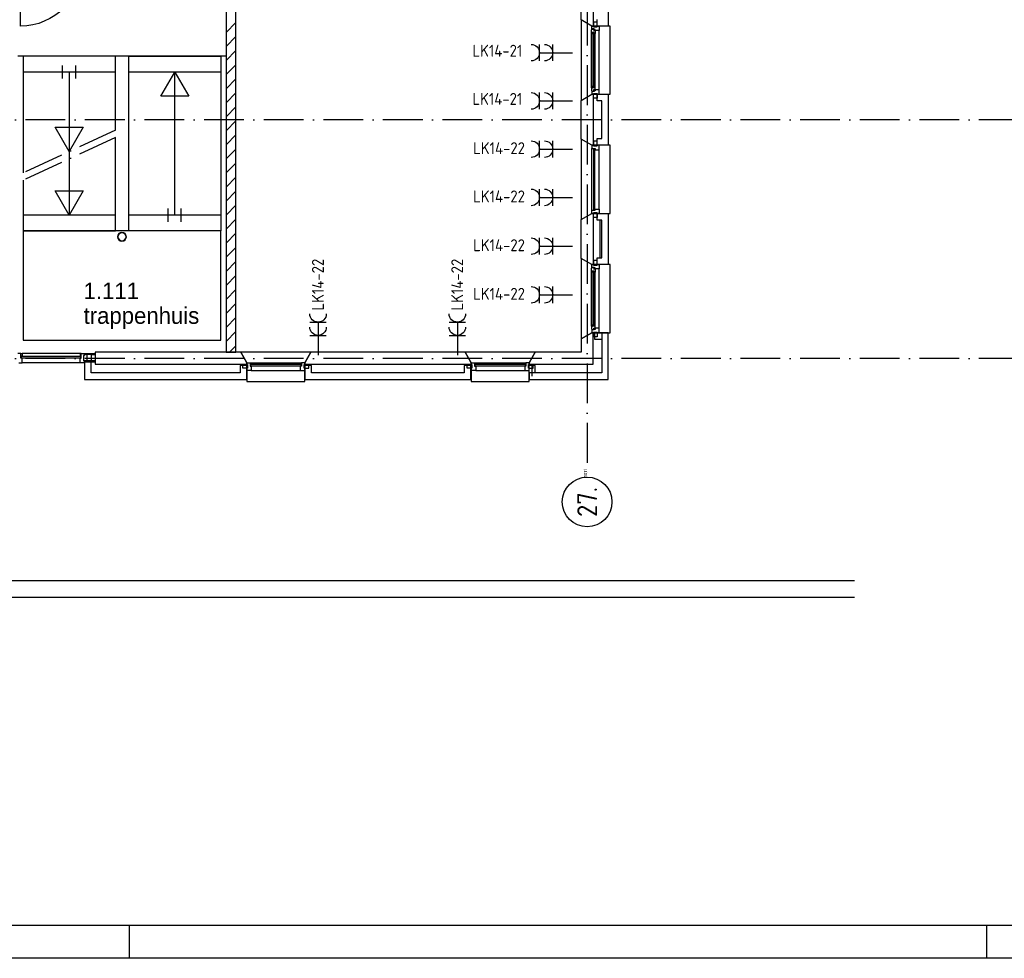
# Model space of a CAD drawing. Header units: millimetres. Extents: x -6587 to 112885, y 244 to 84344.
# Tile 3 of 50: x 25205 to 40075, y 244 to 14416. Entities that reach past the tile are written whole.
import ezdxf
from ezdxf.enums import TextEntityAlignment as Align

# ---------------------------------------------------------------- set-up
doc = ezdxf.new("R2010")
doc.units = ezdxf.units.MM
doc.header["$LTSCALE"] = 100
doc.linetypes.add('DASHDOT', pattern=[9, 6, -1.5, 0, -1.5])
doc.layers.get('0').update_dxf_attribs({"linetype": 'CONTINUOUS'})
for name, color, linetype in [('AL$1----_ALGEMEEN', 7, 'CONTINUOUS'), ('AL$2----_RENVOOI', 7, 'CONTINUOUS'), ('AL$7----_STRAMIEN', 1, 'DASHDOT'), ('AL21----_BUITENWAND', 4, 'CONTINUOUS'), ('AL21K---_ISOLATIE', 1, 'CONTINUOUS'), ('AL24----_TRAPPEN', 7, 'CONTINUOUS'), ('AL28----_KONSTRUKTIE', 3, 'CONTINUOUS'), ('AL31----_BUITENKOZ', 7, 'CONTINUOUS'), ('ALN-----_BLOCKNAAM', 2, 'CONTINUOUS'), ('ALXA3---_VOLZWART', 14, 'CONTINUOUS'), ('ALXAB---_PREFABBETON', 1, 'CONTINUOUS'), ('ALXOU---_GLAS', 7, 'CONTINUOUS'), ('BOUW', 8, 'CONTINUOUS'), ('EB62203-_ATTRIB', 2, 'CONTINUOUS'), ('EL62203-_KRACHT-WCD230', 3, 'CONTINUOUS'), ('LIJN025', 10, 'CONTINUOUS'), ('LIJN050', 90, 'CONTINUOUS'), ('TEKST25', 10, 'CONTINUOUS'), ('TEKST35', 50, 'CONTINUOUS'), ('TEKST50', 3, 'CONTINUOUS')]:
    doc.layers.add(name, color=color, linetype=linetype)
doc.styles.add('1_8', font='iso', dxfattribs={"width": 0.7, "height": 1.8})
doc.styles.add('BURO-025', font='BUROFONT.shx', dxfattribs={"height": 250})
doc.styles.add('ISO', font='ISO.SHX')
doc.styles.add('NORATT', font='isocp.shx')
doc.styles.add('ROMAND', font='romand')
doc.styles.get("Standard").update_dxf_attribs({"font": 'iso.shx'})

# ---------------------------------------------------------------- blocks, each defined once
blk = doc.blocks.new('A0-G')
at = {"layer": 'LIJN025'}
for p, q in [((334.5, 0), (334.5, 5)), ((464, 0), (464, 5))]:
    blk.add_line(p, q, dxfattribs=at)
blk.add_lwpolyline([(1189, 841), (1189, 0), (0, 0), (0, 841)], close=True, dxfattribs=at)
at = {"layer": 'LIJN050', "const_width": 0.2}
blk.add_lwpolyline([(1184, 836), (25, 836), (25, 5), (1184, 5)], close=True, dxfattribs=at)
at = {"layer": 'TEKST25', "style": 'ROMAND', "width": 2.899115}
blk.add_attdef('STATUS', text='', height=2.5, dxfattribs=at).set_placement((1143, 71.5), (1182, 71.5), align=Align.FIT)
at = {"layer": 'TEKST25', "style": 'ISO'}
for tag, p in [('E', (1144.25, 66)), ('NAAM-E', (1155.75, 66)), ('DATUM-E', (1174, 66)), ('D', (1144.25, 61)), ('NAAM-D', (1155.75, 61)), ('DATUM-D', (1174, 61)), ('C', (1144.25, 56)), ('NAAM-C', (1155.75, 56)), ('DATUM-C', (1174, 56)), ('B', (1144.25, 51)), ('NAAM-B', (1155.75, 51)), ('DATUM-B', (1174, 51)), ('A', (1144.25, 46)), ('NAAM-A', (1155.75, 46)), ('DATUM-A', (1174, 46))]:
    blk.add_attdef(tag, text='', height=2.5, dxfattribs=at).set_placement(p, align=Align.CENTER)
for tag, p in [('DATUM', (1021.75, 36.25)), ('SCHAAL', (1057, 36.25)), ('GETEKEND', (1087.25, 36.25)), ('GECONTOL.', (1122, 36.25)), ('FORMAAT', (1152.25, 28.25))]:
    blk.add_attdef(tag, p, '', height=2.5, dxfattribs=at)
at = {"layer": 'TEKST35', "style": 'ISO'}
for tag, p in [('PROJECT', (1023.5, 72.5)), ('PLAATS', (1023.5, 63.5)), ('INSTALLATIE-REGEL1', (1023.5, 52.5)), ('INSTALLATIE-REGEL2', (1023.5, 43.5))]:
    blk.add_attdef(tag, p, '', height=4, dxfattribs=at)
blk.add_attdef('PROJ.NR.', text='', height=4, dxfattribs=at).set_placement((1170, 23), align=Align.CENTER)
at = {"layer": 'TEKST50', "style": 'ISO'}
blk.add_attdef('FILE-NAAM', text='', height=5, dxfattribs=at).set_placement((1162.5, 7.5), align=Align.CENTER)
blk = doc.blocks.new('ES3W2A')
for p, q in [((1.25, 2), (-1.25, 2)), ((1.25, 2), (-1.25, 2)), ((0, 2), (0, -3)), ((0, 2), (0, -3)), ((1.25, 0), (-1.25, 0)), ((1.25, 0), (-1.25, 0))]:
    blk.add_line(p, q)
for centre in [(0, 3.25), (0, 3.25), (0, 1.25), (0, 1.25)]:
    blk.add_arc(centre, 1.25, 180, 0)
for tag, style, flags, p in [('VERMOGEN', 'NORATT', 9, (-2.5, 5)), ('VERMOGEN', '1_8', 9, (-2.5, 5)), ('SCHAK', 'NORATT', 8, (2.5, 5)), ('SCHAK', '1_8', 8, (2.5, 5)), ('GELIJK', 'NORATT', 9, (5, 5)), ('GELIJK', '1_8', 9, (5, 5)), ('GROEP', 'NORATT', 8, (0, 5)), ('GROEP', '1_8', 8, (0, 5)), ('KAST', 'NORATT', 9, (7, 5)), ('KAST', '1_8', 9, (7, 5)), ('TAL', 'NORATT', 8, (2.5, 5)), ('TAL', '1_8', 8, (2.5, 5))]:
    blk.add_attdef(tag, text='', height=1.8, rotation=90, dxfattribs=dict(style=style, flags=flags)).set_placement(p, align=Align.MIDDLE_CENTER)
at = {"width": 0.7, "flags": 8}
for style in ['NORATT', '1_8']:
    blk.add_attdef('DOEL', text='', height=1.8, rotation=90, dxfattribs=dict(at, style=style)).set_placement((-2.5, 5), align=Align.MIDDLE_LEFT)
at = {"flags": 9}
for style in ['NORATT', '1_8']:
    blk.add_attdef('M_CODE', text='', height=1.8, dxfattribs=dict(at, style=style)).set_placement((0, 0), align=Align.MIDDLE_CENTER)
blk = doc.blocks.new('1011')
at = {"layer": 'AL$7----_STRAMIEN', "color": 7, "linetype": 'Continuous'}
blk.add_circle((-750, 0), 750, dxfattribs=at)
at = {"layer": 'AL$7----_STRAMIEN', "color": 3, "linetype": 'Continuous'}
blk.add_attdef('STR-NAAM', text='', height=600, rotation=360, dxfattribs=at).set_placement((-750, 0), align=Align.MIDDLE)
at = {"layer": 'ALN-----_BLOCKNAAM', "linetype": 'Continuous'}
blk.add_text('1011', height=100, dxfattribs=at).set_placement((0, 0))

msp = doc.modelspace()

# ---------------------------------------------------------------- linework, layer by layer
at = {"color": 8, "linetype": 'Continuous'}
msp.add_lwpolyline([(26146.8, 15247, -0.4087238), (25216.8, 14317), (25216.8, 15247)], format="xyb", dxfattribs=at)
for radius, start, end in [(65.7, 0, 180), (60.9, 0, 180), (65.7, 180, 0), (60.9, 180, 0)]:
    msp.add_arc((26750.1, 11139), radius, start, end, dxfattribs=at)
at = {"layer": 'AL$1----_ALGEMEEN', "color": 8}
msp.add_line((26848.7, 13186), (26848.7, 13186), dxfattribs=at)
at = {"layer": 'AL$2----_RENVOOI', "color": 8}
for p, q in [((28324.3, 13866), (25177.3, 13866)), ((26651.5, 13626), (25256.8, 13626)), ((28243.3, 13626), (26851.5, 13626)), ((26651.7, 11466), (25257.5, 11466)), ((28254.2, 11466.2), (26862.4, 11466.2))]:
    msp.add_line(p, q, dxfattribs=at)
at = {"layer": 'AL$7----_STRAMIEN', "color": 1}
for p, q in [((33774.8, 76734.4), (33774.8, 7509.2)), ((94298.3, 12904.9), (16060, 12904.9)), ((94298.3, 9298.7), (16060, 9298.7))]:
    msp.add_line(p, q, dxfattribs=at)
at = {"layer": 'AL21----_BUITENWAND', "color": 8}
for p, q in [((34094.8, 15090), (34094.8, 14320)), ((33925.8, 14320), (33925.8, 14420)), ((34094.8, 14320), (33925.8, 14320)), ((33925.8, 13190), (33925.8, 13290)), ((33925.8, 13290), (34094.8, 13290)), ((34094.8, 13290), (34094.8, 12520)), ((33994.8, 13190), (33925.8, 13190)), ((33994.8, 12620), (33994.8, 13190)), ((33925.8, 12620), (33994.8, 12620)), ((33925.8, 12520), (33925.8, 12620)), ((34094.8, 12520), (33925.8, 12520)), ((33925.8, 11390), (33925.8, 11490)), ((33925.8, 11490), (34094.8, 11490)), ((34094.8, 11490), (34094.8, 10720)), ((33994.8, 11390), (33925.8, 11390)), ((33994.8, 10820), (33994.8, 11390)), ((33925.8, 10820), (33994.8, 10820)), ((33925.8, 10720), (33925.8, 10820)), ((34094.8, 10720), (33925.8, 10720)), ((34094.8, 9690), (33884.8, 9690)), ((33884.8, 9690), (33884.8, 9590)), ((34094.8, 9690), (33994.8, 9690)), ((33994.8, 9690), (33994.8, 9085)), ((33994.8, 9690), (33994.8, 9085)), ((34094.8, 9690), (33994.8, 9690)), ((34094.8, 8985), (34094.8, 9690)), ((34094.8, 8985), (34094.8, 9690)), ((34094.8, 8985), (34094.8, 9690)), ((33884.8, 9590), (33994.8, 9590)), ((33994.8, 9590), (33994.8, 9085)), ((26283.8, 9250.5), (26183.8, 9250.5)), ((26183.8, 9250.5), (26183.8, 8985)), ((26283.8, 9085), (26283.8, 9250.5)), ((28534.8, 9085), (26283.8, 9085)), ((28534.8, 9195), (28534.8, 9085)), ((28634.8, 9195), (28534.8, 9195)), ((28634.8, 8985), (28634.8, 9195)), ((29609.8, 9195), (29509.8, 9195)), ((29509.8, 9195), (29509.8, 8985)), ((29609.8, 9085), (29609.8, 9195)), ((31916.8, 9085), (29609.8, 9085)), ((31916.8, 9195), (31916.8, 9085)), ((32016.8, 9195), (31916.8, 9195)), ((32016.8, 8985), (32016.8, 9195)), ((32891.8, 9195), (32891.8, 8985)), ((32991.8, 9195), (32891.8, 9195)), ((33994.8, 9085), (32899.8, 9085)), ((32899.8, 9085), (32899.8, 8985)), ((33994.8, 9085), (32899.8, 9085)), ((32899.8, 9085), (32899.8, 8985)), ((32991.8, 9085), (32991.8, 9195)), ((33994.8, 9085), (32991.8, 9085)), ((26183.8, 8985), (28634.8, 8985)), ((29509.8, 8985), (32016.8, 8985)), ((32891.8, 8985), (34094.8, 8985)), ((32899.8, 8985), (34094.8, 8985)), ((32899.8, 8985), (34094.8, 8985))]:
    msp.add_line(p, q, dxfattribs=at)
at = {"layer": 'AL21K---_ISOLATIE', "color": 8, "linetype": 'Continuous'}
for p, q in [((33864.8, 13190), (33864.8, 12620)), ((33864.8, 11390), (33864.8, 10820)), ((33964.8, 11390), (33964.8, 10820))]:
    msp.add_line(p, q, dxfattribs=at)
at = {"layer": 'AL24----_TRAPPEN', "color": 8}
for p, q in [((26651.5, 13866), (25256.8, 13866)), ((25256.8, 13866), (25258.2, 12101.6)), ((26651.5, 12749.1), (26651.5, 13866)), ((26851.5, 11226), (26851.5, 13866)), ((26851.5, 13866), (28243.3, 13866)), ((28243.3, 13866), (28243.3, 11226)), ((25854.2, 13526), (25854.2, 13726)), ((26054.2, 13526), (26054.2, 13726)), ((25954.2, 13626), (25954.2, 11466)), ((27335.8, 13259.5), (27547.4, 13626)), ((27546, 11466), (27546, 13626)), ((27547.4, 13626), (27759, 13259.5)), ((27759, 13259.5), (27335.8, 13259.5)), ((25954.2, 12426), (25742.5, 12792.5)), ((25742.5, 12792.5), (26165.8, 12792.5)), ((26165.8, 12792.5), (25954.2, 12426)), ((26651.5, 11226), (26652.8, 12639.5)), ((25258.2, 11991.3), (25257.1, 11226)), ((25954.2, 11466), (25742.5, 11832.5)), ((25742.5, 11832.5), (26165.8, 11832.5)), ((26165.8, 11832.5), (25954.2, 11466)), ((27446, 11366), (27446, 11566)), ((27646, 11366), (27646, 11566)), ((25256.8, 11226), (25256.8, 9576)), ((28243.3, 11226), (25256.8, 11226)), ((25257.1, 11226), (26651.5, 11226)), ((28243.3, 11226), (26851.5, 11226)), ((28243.3, 9576), (28243.3, 11226)), ((25256.8, 9576), (28243.3, 9576))]:
    msp.add_line(p, q, dxfattribs=at)
at = {"layer": 'AL24----_TRAPPEN', "color": 8, "linetype": 'DASHDOT'}
for p, q in [((26652.8, 12749.8), (25258.2, 12101.6)), ((26652.8, 12639.5), (25258.2, 11991.3))]:
    msp.add_line(p, q, dxfattribs=at)
at = {"layer": 'AL28----_KONSTRUKTIE', "color": 8}
for p, q in [((28321.8, 15359), (28321.8, 9395)), ((28471.8, 9395), (28471.8, 15359)), ((33864.8, 15090), (33864.8, 14320)), ((33684.8, 14412.4), (33684.8, 14997.6)), ((33844.8, 14320), (33684.8, 14412.4)), ((33864.8, 14320), (33844.8, 14320)), ((33684.8, 13197.6), (33844.8, 13290)), ((33844.8, 13290), (33864.8, 13290)), ((33864.8, 13290), (33864.8, 12520)), ((33684.8, 12612.4), (33684.8, 13197.6)), ((33844.8, 12520), (33684.8, 12612.4)), ((33864.8, 12520), (33844.8, 12520)), ((33684.8, 11397.6), (33844.8, 11490)), ((33844.8, 11490), (33864.8, 11490)), ((33864.8, 11490), (33864.8, 10720)), ((33684.8, 10812.4), (33684.8, 11397.6)), ((33844.8, 10720), (33684.8, 10812.4)), ((33864.8, 10720), (33844.8, 10720)), ((28321.8, 9395), (28471.8, 9395)), ((29602.2, 9395), (29509.8, 9235)), ((31932.5, 9395), (29602.2, 9395)), ((32024.8, 9235), (31932.5, 9395)), ((29509.8, 9235), (29509.8, 9215)), ((32024.8, 9215), (32024.8, 9235)), ((29509.8, 9215), (32024.8, 9215))]:
    msp.add_line(p, q, dxfattribs=at)
at = {"layer": 'AL28----_KONSTRUKTIE', "color": 8, "linetype": 'Continuous'}
for p, q in [((33844.8, 9690), (33684.8, 9597.6)), ((33864.8, 9690), (33844.8, 9690)), ((33864.8, 9215), (33864.8, 9690)), ((33684.8, 9597.6), (33684.8, 9395)), ((28542.5, 9395), (26343.8, 9395)), ((26343.8, 9395), (26343.8, 9215)), ((28634.8, 9235), (28542.5, 9395)), ((32992.2, 9395), (32899.8, 9235)), ((33684.8, 9395), (32992.2, 9395)), ((28634.8, 9215), (28634.8, 9235)), ((32899.8, 9235), (32899.8, 9215)), ((26343.8, 9215), (28634.8, 9215)), ((32899.8, 9215), (33864.8, 9215))]:
    msp.add_line(p, q, dxfattribs=at)
at = {"layer": 'AL31----_BUITENKOZ', "color": 8}
for p, q in [((33844.8, 14320), (33684.8, 14412.4)), ((33684.8, 14412.4), (33684.8, 13197.6)), ((34124.8, 14320), (33844.8, 14320)), ((33844.8, 14320), (33869.8, 14320)), ((33844.8, 14276), (33844.8, 14320)), ((33880.8, 14276), (33844.8, 14276)), ((33925.8, 14381), (33869.8, 14381)), ((33869.8, 14381), (33869.8, 14310)), ((33869.8, 14320), (33869.8, 14310)), ((33869.8, 14310), (33925.8, 14310)), ((33869.8, 14310), (33925.8, 14310)), ((33880.8, 14270), (33880.8, 14276)), ((33925.8, 14310), (33925.8, 14381)), ((33925.8, 14310), (33925.8, 14320)), ((33925.8, 14320), (33958.8, 14320)), ((33958.8, 14320), (33958.8, 14253)), ((34124.8, 13290), (34124.8, 14320)), ((33841.8, 14263.3), (33846.1, 14265.7)), ((33841.8, 14220.8), (33841.8, 14263.3)), ((33882.8, 14220.8), (33841.8, 14220.8)), ((33841.8, 13389.2), (33841.8, 14220.8)), ((33844.1, 14220.8), (33857.7, 14220.8)), ((33844.1, 14203.8), (33844.1, 14220.8)), ((33857.7, 14203.8), (33844.1, 14203.8)), ((33846.1, 14265.7), (33846.1, 14272.8)), ((33846.1, 14272.8), (33875.8, 14272.8)), ((33857.7, 14220.8), (33857.7, 14203.8)), ((33875.8, 14272.8), (33875.8, 14250.3)), ((33875.8, 14250.3), (33880.8, 14250.3)), ((33895.8, 14270), (33880.8, 14270)), ((33880.8, 14250.3), (33880.8, 14258.3)), ((33880.8, 14258.3), (33895.8, 14258.3)), ((33882.8, 14203.8), (33882.8, 14220.8)), ((33895.8, 14205.9), (33882.8, 14203.8)), ((33895.8, 14253), (33895.8, 14270)), ((33895.8, 14258.3), (33895.8, 14253)), ((33958.8, 14253), (33895.8, 14253)), ((33895.8, 14253), (33895.8, 14205.9)), ((33895.8, 13404.1), (33895.8, 14205.9)), ((33958.8, 13357), (33958.8, 14253)), ((33882.8, 13389.2), (33841.8, 13389.2)), ((33841.8, 13389.2), (33841.8, 13346.7)), ((33857.7, 13406.2), (33844.1, 13406.2)), ((33844.1, 13406.2), (33844.1, 13389.2)), ((33844.1, 13389.2), (33857.7, 13389.2)), ((33857.7, 13389.2), (33857.7, 13406.2)), ((33895.8, 13404.1), (33882.8, 13406.2)), ((33882.8, 13406.2), (33882.8, 13389.2)), ((33895.8, 13357), (33895.8, 13404.1)), ((33684.8, 13197.6), (33844.8, 13290)), ((33841.8, 13346.7), (33846.1, 13344.2)), ((33880.8, 13334), (33844.8, 13334)), ((33844.8, 13334), (33844.8, 13290)), ((33844.8, 13290), (34124.8, 13290)), ((33844.8, 13290), (33869.8, 13290)), ((33846.1, 13344.2), (33846.1, 13337.2)), ((33846.1, 13337.2), (33875.8, 13337.2)), ((33869.8, 13300), (33925.8, 13300)), ((33869.8, 13229), (33869.8, 13300)), ((33869.8, 13290), (33869.8, 13300)), ((33869.8, 13300), (33925.8, 13300)), ((33875.8, 13337.2), (33875.8, 13359.7)), ((33875.8, 13359.7), (33880.8, 13359.7)), ((33880.8, 13359.7), (33880.8, 13351.7)), ((33880.8, 13351.7), (33895.8, 13351.7)), ((33895.8, 13340), (33880.8, 13340)), ((33880.8, 13340), (33880.8, 13334)), ((33958.8, 13357), (33895.8, 13357)), ((33895.8, 13357), (33895.8, 13340)), ((33895.8, 13351.7), (33895.8, 13357)), ((33925.8, 13300), (33925.8, 13229)), ((33925.8, 13300), (33925.8, 13290)), ((33925.8, 13290), (33958.8, 13290)), ((33958.8, 13290), (33958.8, 13357)), ((33925.8, 13229), (33869.8, 13229)), ((33844.8, 12520), (33684.8, 12612.4)), ((33684.8, 12612.4), (33684.8, 11397.6)), ((34124.8, 12520), (33844.8, 12520)), ((33925.8, 12581), (33869.8, 12581)), ((33869.8, 12581), (33869.8, 12510)), ((33869.8, 12510), (33925.8, 12510)), ((33925.8, 12510), (33925.8, 12581)), ((34124.8, 11490), (34124.8, 12520)), ((33844.8, 11540), (33844.8, 12470)), ((33958.8, 11557), (33958.8, 12453)), ((33684.8, 11397.6), (33844.8, 11490)), ((33844.8, 11490), (34124.8, 11490)), ((33869.8, 11500), (33925.8, 11500)), ((33869.8, 11429), (33869.8, 11500)), ((33925.8, 11500), (33925.8, 11429)), ((33925.8, 11429), (33869.8, 11429)), ((33844.8, 10720), (33684.8, 10812.4)), ((33684.8, 10812.4), (33684.8, 9597.6)), ((34124.8, 10720), (33844.8, 10720)), ((33844.8, 10720), (33869.8, 10720)), ((33844.8, 10676), (33844.8, 10720)), ((33925.8, 10781), (33869.8, 10781)), ((33869.8, 10781), (33869.8, 10710)), ((33869.8, 10720), (33869.8, 10710)), ((33869.8, 10710), (33925.8, 10710)), ((33869.8, 10710), (33925.8, 10710)), ((33925.8, 10710), (33925.8, 10781)), ((33925.8, 10710), (33925.8, 10720)), ((33925.8, 10720), (33958.8, 10720)), ((33958.8, 10720), (33958.8, 10653)), ((34124.8, 9690), (34124.8, 10720)), ((33841.8, 10663.3), (33846.1, 10665.7)), ((33841.8, 10620.8), (33841.8, 10663.3)), ((33882.8, 10620.8), (33841.8, 10620.8)), ((33841.8, 9789.2), (33841.8, 10620.8)), ((33844.1, 10620.8), (33857.7, 10620.8)), ((33844.1, 10603.8), (33844.1, 10620.8)), ((33857.7, 10603.8), (33844.1, 10603.8)), ((33880.8, 10676), (33844.8, 10676)), ((33846.1, 10665.7), (33846.1, 10672.8)), ((33846.1, 10672.8), (33875.8, 10672.8)), ((33857.7, 10620.8), (33857.7, 10603.8)), ((33875.8, 10672.8), (33875.8, 10650.3)), ((33875.8, 10650.3), (33880.8, 10650.3)), ((33880.8, 10670), (33880.8, 10676)), ((33895.8, 10670), (33880.8, 10670)), ((33880.8, 10650.3), (33880.8, 10658.3)), ((33880.8, 10658.3), (33895.8, 10658.3)), ((33882.8, 10603.8), (33882.8, 10620.8)), ((33895.8, 10605.9), (33882.8, 10603.8)), ((33895.8, 10653), (33895.8, 10670)), ((33895.8, 10658.3), (33895.8, 10653)), ((33958.8, 10653), (33895.8, 10653)), ((33895.8, 10653), (33895.8, 10605.9)), ((33895.8, 9804.1), (33895.8, 10605.9)), ((33958.8, 9757), (33958.8, 10653)), ((33684.8, 9597.6), (33844.8, 9690)), ((33882.8, 9789.2), (33841.8, 9789.2)), ((33841.8, 9789.2), (33841.8, 9746.7)), ((33841.8, 9746.7), (33846.1, 9744.2)), ((33857.7, 9806.2), (33844.1, 9806.2)), ((33844.1, 9806.2), (33844.1, 9789.2)), ((33844.1, 9789.2), (33857.7, 9789.2)), ((33880.8, 9734), (33844.8, 9734)), ((33844.8, 9734), (33844.8, 9690)), ((33844.8, 9690), (34124.8, 9690)), ((33844.8, 9690), (33869.8, 9690)), ((33846.1, 9744.2), (33846.1, 9737.2)), ((33846.1, 9737.2), (33875.8, 9737.2)), ((33857.7, 9789.2), (33857.7, 9806.2)), ((33869.8, 9700), (33925.8, 9700)), ((33869.8, 9629), (33869.8, 9700)), ((33869.8, 9690), (33869.8, 9700)), ((33869.8, 9700), (33925.8, 9700)), ((33875.8, 9737.2), (33875.8, 9759.7)), ((33875.8, 9759.7), (33880.8, 9759.7)), ((33880.8, 9759.7), (33880.8, 9751.7)), ((33880.8, 9751.7), (33895.8, 9751.7)), ((33895.8, 9740), (33880.8, 9740)), ((33880.8, 9740), (33880.8, 9734)), ((33895.8, 9804.1), (33882.8, 9806.2)), ((33882.8, 9806.2), (33882.8, 9789.2)), ((33895.8, 9757), (33895.8, 9804.1)), ((33958.8, 9757), (33895.8, 9757)), ((33895.8, 9757), (33895.8, 9740)), ((33895.8, 9751.7), (33895.8, 9757)), ((33925.8, 9700), (33925.8, 9629)), ((33925.8, 9700), (33925.8, 9690)), ((33925.8, 9690), (33958.8, 9690)), ((33958.8, 9690), (33958.8, 9757)), ((33925.8, 9629), (33869.8, 9629)), ((26116.8, 9374), (25241.8, 9374)), ((29602.2, 9395), (28542.5, 9395)), ((28542.5, 9395), (28634.8, 9235)), ((29509.8, 9235), (29602.2, 9395)), ((32992.2, 9395), (31932.5, 9395)), ((31932.5, 9395), (32024.8, 9235)), ((32899.8, 9235), (32992.2, 9395)), ((26116.8, 9235), (25241.8, 9235)), ((28634.8, 9235), (28634.8, 8955)), ((28684.8, 9235), (29459.8, 9235)), ((29509.8, 8955), (29509.8, 9235)), ((32024.8, 9235), (32024.8, 8955)), ((32074.8, 9235), (32849.8, 9235)), ((32899.8, 8955), (32899.8, 9235)), ((28573.8, 9154), (28573.8, 9210)), ((28573.8, 9210), (28644.8, 9210)), ((28644.8, 9154), (28573.8, 9154)), ((28644.8, 9210), (28644.8, 9154)), ((28701.8, 9121), (29442.8, 9121)), ((29499.8, 9210), (29499.8, 9154)), ((29570.8, 9210), (29499.8, 9210)), ((29499.8, 9154), (29570.8, 9154)), ((29570.8, 9154), (29570.8, 9210)), ((31963.8, 9154), (31963.8, 9210)), ((31963.8, 9210), (32034.8, 9210)), ((32034.8, 9154), (31963.8, 9154)), ((32034.8, 9210), (32034.8, 9154)), ((32091.8, 9121), (32832.8, 9121)), ((32889.8, 9210), (32889.8, 9154)), ((32960.8, 9210), (32889.8, 9210)), ((32889.8, 9154), (32960.8, 9154)), ((32960.8, 9154), (32960.8, 9210)), ((28634.8, 8955), (29509.8, 8955)), ((32024.8, 8955), (32899.8, 8955))]:
    msp.add_line(p, q, dxfattribs=at)
at = {"layer": 'AL31----_BUITENKOZ', "color": 8, "linetype": 'Continuous'}
for p, q in [((33880.8, 14218.8), (33859.8, 14218.8)), ((33859.8, 14218.8), (33859.8, 13391.2)), ((33880.8, 13391.2), (33880.8, 14218.8)), ((33859.8, 13391.2), (33880.8, 13391.2)), ((33869.8, 12520), (33844.8, 12520)), ((33844.8, 12520), (33844.8, 12470)), ((33869.8, 12510), (33869.8, 12520)), ((33869.8, 12520), (33869.8, 12520)), ((33925.8, 12510), (33869.8, 12510)), ((33958.8, 12520), (33925.8, 12520)), ((33925.8, 12520), (33925.8, 12510)), ((33958.8, 12453), (33958.8, 12520)), ((33844.8, 12470), (33844.8, 12470)), ((33844.8, 12470), (33895.8, 12470)), ((33891.8, 12465), (33870.8, 12465)), ((33870.8, 12465), (33870.8, 11545)), ((33891.8, 11545), (33891.8, 12465)), ((33895.8, 12470), (33895.8, 12453)), ((33895.8, 12453), (33958.8, 12453)), ((33958.8, 12453), (33958.8, 12453)), ((33958.8, 12453), (33958.8, 12453)), ((33958.8, 12453), (33958.8, 12453)), ((33958.8, 12453), (33958.8, 12453)), ((33844.8, 11540), (33844.8, 11540)), ((33844.8, 11540), (33895.8, 11540)), ((33844.8, 11490), (33844.8, 11540)), ((33869.8, 11490), (33844.8, 11490)), ((33925.8, 11500), (33869.8, 11500)), ((33869.8, 11500), (33869.8, 11490)), ((33869.8, 11490), (33869.8, 11490)), ((33870.8, 11545), (33891.8, 11545)), ((33895.8, 11540), (33895.8, 11557)), ((33895.8, 11557), (33958.8, 11557)), ((33925.8, 11490), (33925.8, 11500)), ((33958.8, 11490), (33925.8, 11490)), ((33958.8, 11557), (33958.8, 11557)), ((33958.8, 11557), (33958.8, 11557)), ((33958.8, 11557), (33958.8, 11557)), ((33958.8, 11557), (33958.8, 11557)), ((33958.8, 11557), (33958.8, 11490)), ((33880.8, 10618.8), (33859.8, 10618.8)), ((33859.8, 10618.8), (33859.8, 9791.2)), ((33880.8, 9791.2), (33880.8, 10618.8)), ((33859.8, 9791.2), (33880.8, 9791.2)), ((25224.8, 9374), (25174.8, 9374)), ((25224.8, 9336), (25224.8, 9374)), ((25224.8, 9374), (25241.8, 9374)), ((25224.8, 9307), (25224.8, 9374)), ((25241.8, 9374), (25241.8, 9336)), ((26116.8, 9374), (26116.8, 9336)), ((26133.8, 9374), (26116.8, 9374)), ((26133.8, 9336), (26133.8, 9374)), ((26133.8, 9374), (26183.8, 9374)), ((26133.8, 9307), (26133.8, 9374)), ((26183.8, 9359), (26183.8, 9374)), ((26183.8, 9374), (26343.8, 9374)), ((26183.8, 9374), (26183.8, 9368)), ((26183.8, 9368), (26183.8, 9354)), ((26343.8, 9374), (26343.8, 9359)), ((25193.8, 9235), (25241.8, 9235)), ((25241.8, 9336), (25224.8, 9336)), ((25241.8, 9307), (25224.8, 9307)), ((25241.8, 9254), (25241.8, 9307)), ((25241.8, 9246), (25241.8, 9254)), ((25241.8, 9242), (25241.8, 9246)), ((25241.8, 9235), (25241.8, 9242)), ((26116.8, 9336), (26133.8, 9336)), ((26116.8, 9254), (26116.8, 9307)), ((26116.8, 9307), (26133.8, 9307)), ((26116.8, 9246), (26116.8, 9254)), ((26116.8, 9242), (26116.8, 9246)), ((26116.8, 9235), (26116.8, 9242)), ((26164.9, 9235), (26116.8, 9235)), ((26183.8, 9235), (26164.9, 9235)), ((26183.8, 9344.5), (26169.8, 9344.5)), ((26169.8, 9344.5), (26169.8, 9265.5)), ((26183.8, 9344.5), (26169.8, 9344.5)), ((26169.8, 9344.5), (26169.8, 9264.5)), ((26169.8, 9265.5), (26183.8, 9265.5)), ((26169.8, 9264.5), (26183.8, 9264.5)), ((26343.8, 9359), (26183.8, 9359)), ((26183.8, 9359), (26183.8, 9344.5)), ((26224.8, 9359), (26183.8, 9359)), ((26183.8, 9354), (26183.8, 9354)), ((26183.8, 9354), (26183.8, 9344.5)), ((26183.8, 9265.5), (26183.8, 9250.5)), ((26343.8, 9265.5), (26183.8, 9265.5)), ((26183.8, 9265.5), (26183.8, 9265.5)), ((26183.8, 9265.5), (26224.8, 9265.5)), ((26183.8, 9264.5), (26183.8, 9255)), ((26183.8, 9255), (26183.8, 9255)), ((26183.8, 9255), (26183.8, 9241)), ((26183.8, 9250.5), (26343.8, 9250.5)), ((26183.8, 9241), (26183.8, 9235)), ((26224.8, 9265.5), (26224.8, 9359)), ((26287.8, 9265.5), (26287.8, 9359)), ((26287.8, 9359), (26343.8, 9359)), ((26343.8, 9265.5), (26287.8, 9265.5)), ((26343.8, 9359), (26343.8, 9265.5)), ((26343.8, 9250.5), (26343.8, 9265.5)), ((28634.8, 9210), (28634.8, 9235)), ((28634.8, 9235), (28684.8, 9235)), ((28684.8, 9235), (28684.8, 9235)), ((28684.8, 9235), (28684.8, 9184)), ((29459.8, 9235), (29459.8, 9235)), ((29459.8, 9235), (29459.8, 9184)), ((29509.8, 9235), (29459.8, 9235)), ((29509.8, 9210), (29509.8, 9235)), ((32024.8, 9210), (32024.8, 9235)), ((32024.8, 9235), (32074.8, 9235)), ((32074.8, 9235), (32074.8, 9235)), ((32074.8, 9235), (32074.8, 9184)), ((32849.8, 9235), (32849.8, 9235)), ((32849.8, 9235), (32849.8, 9184)), ((32899.8, 9235), (32849.8, 9235)), ((32899.8, 9210), (32899.8, 9235)), ((28644.8, 9210), (28634.8, 9210)), ((28634.8, 9210), (28634.8, 9210)), ((28634.8, 9121), (28634.8, 9154)), ((28634.8, 9154), (28644.8, 9154)), ((28701.8, 9121), (28634.8, 9121)), ((28644.8, 9154), (28644.8, 9210)), ((28684.8, 9184), (28701.8, 9184)), ((28689.8, 9209), (28689.8, 9188)), ((29454.8, 9209), (28689.8, 9209)), ((28689.8, 9188), (29454.8, 9188)), ((28701.8, 9184), (28701.8, 9121)), ((28701.8, 9121), (28701.8, 9121)), ((28701.8, 9121), (28701.8, 9121)), ((28701.8, 9121), (28701.8, 9121)), ((28701.8, 9121), (28701.8, 9121)), ((29459.8, 9184), (29442.8, 9184)), ((29442.8, 9184), (29442.8, 9121)), ((29442.8, 9121), (29442.8, 9121)), ((29442.8, 9121), (29442.8, 9121)), ((29442.8, 9121), (29442.8, 9121)), ((29442.8, 9121), (29442.8, 9121)), ((29442.8, 9121), (29509.8, 9121)), ((29454.8, 9188), (29454.8, 9209)), ((29499.8, 9154), (29499.8, 9210)), ((29499.8, 9210), (29509.8, 9210)), ((29509.8, 9154), (29499.8, 9154)), ((29509.8, 9210), (29509.8, 9210)), ((29509.8, 9121), (29509.8, 9154)), ((32034.8, 9210), (32024.8, 9210)), ((32024.8, 9210), (32024.8, 9210)), ((32024.8, 9121), (32024.8, 9154)), ((32024.8, 9154), (32034.8, 9154)), ((32091.8, 9121), (32024.8, 9121)), ((32034.8, 9154), (32034.8, 9210)), ((32074.8, 9184), (32091.8, 9184)), ((32079.8, 9209), (32079.8, 9188)), ((32844.8, 9209), (32079.8, 9209)), ((32079.8, 9188), (32844.8, 9188)), ((32091.8, 9184), (32091.8, 9121)), ((32091.8, 9121), (32091.8, 9121)), ((32091.8, 9121), (32091.8, 9121)), ((32091.8, 9121), (32091.8, 9121)), ((32091.8, 9121), (32091.8, 9121)), ((32849.8, 9184), (32832.8, 9184)), ((32832.8, 9184), (32832.8, 9121)), ((32832.8, 9121), (32832.8, 9121)), ((32832.8, 9121), (32832.8, 9121)), ((32832.8, 9121), (32832.8, 9121)), ((32832.8, 9121), (32832.8, 9121)), ((32832.8, 9121), (32899.8, 9121)), ((32844.8, 9188), (32844.8, 9209)), ((32889.8, 9154), (32889.8, 9210)), ((32889.8, 9210), (32899.8, 9210)), ((32899.8, 9154), (32889.8, 9154)), ((32899.8, 9210), (32899.8, 9210)), ((32899.8, 9121), (32899.8, 9154))]:
    msp.add_line(p, q, dxfattribs=at)
at = {"layer": 'ALXA3---_VOLZWART', "color": 8}
msp.add_line((32941.8, 9195), (32941.8, 9035), dxfattribs=at)
at = {"layer": 'ALXAB---_PREFABBETON', "color": 8}
for p, q in [((28321.8, 14222.8), (28471.8, 14372.8)), ((28321.8, 14010.7), (28471.8, 14160.7)), ((28321.8, 13798.6), (28471.8, 13948.6)), ((28321.8, 13586.4), (28471.8, 13736.4)), ((28321.8, 13374.3), (28471.8, 13524.3)), ((28321.8, 13162.2), (28471.8, 13312.2)), ((28321.8, 12950), (28471.8, 13100)), ((28321.8, 12737.9), (28471.8, 12887.9)), ((28321.8, 12525.8), (28471.8, 12675.8)), ((28321.8, 12313.6), (28471.8, 12463.6)), ((28321.8, 12101.5), (28471.8, 12251.5)), ((28321.8, 11889.4), (28471.8, 12039.4)), ((28321.8, 11677.2), (28471.8, 11827.2)), ((28321.8, 11465.1), (28471.8, 11615.1)), ((28321.8, 11253), (28471.8, 11403)), ((28321.8, 11040.8), (28471.8, 11190.8)), ((28321.8, 10828.7), (28471.8, 10978.7)), ((28321.8, 10616.6), (28471.8, 10766.6)), ((28321.8, 10404.5), (28471.8, 10554.5)), ((28321.8, 10192.3), (28471.8, 10342.3)), ((28321.8, 9980.2), (28471.8, 10130.2)), ((28321.8, 9768.1), (28471.8, 9918.1)), ((28321.8, 9555.9), (28471.8, 9705.9)), ((28373, 9395), (28471.8, 9493.8))]:
    msp.add_line(p, q, dxfattribs=at)
at = {"layer": 'ALXOU---_GLAS', "color": 8}
for p, q in [((26129.8, 9333), (25228.8, 9333)), ((25228.8, 9333), (25228.8, 9311)), ((25228.8, 9311), (26129.8, 9311)), ((26129.8, 9311), (26129.8, 9333))]:
    msp.add_line(p, q, dxfattribs=at)
at = {"layer": 'BOUW'}
for p, q in [((37811.4, 5943.1), (23388.4, 5943.1)), ((37811.4, 5693.1), (23388.4, 5693.1))]:
    msp.add_line(p, q, dxfattribs=at)

# ---------------------------------------------------------------- block references
at = {"xscale": 100, "yscale": 100, "zscale": 100}
msp.add_blockref('A0-G', (-6587, 243.8), dxfattribs=at)
at = {"layer": 'AL$7----_STRAMIEN', "xscale": 0.5, "yscale": 0.5, "zscale": 0.5, "rotation": 90}
msp.add_blockref('1011', (33774.8, 7509.2), dxfattribs=at).add_auto_attribs({'STR-NAAM': '27.'})
at = {"layer": 'EL62203-_KRACHT-WCD230'}
ref = msp.add_blockref('ES3W2A', (33255, 13918, 1050), dxfattribs=dict(at, xscale=-100, yscale=100, zscale=100, rotation=90))
ref.add_attrib('GROEP', 'LK14-21', dxfattribs={"layer": 'EB62203-_ATTRIB', "color": 1, "height": 180, "style": '1_8', "flags": 8}).set_placement((32041.8, 13947.8, 1050), align=Align.MIDDLE_LEFT)
ref = msp.add_blockref('ES3W2A', (33255, 13190, 1050), dxfattribs=dict(at, xscale=-100, yscale=100, zscale=100, rotation=90))
ref.add_attrib('GROEP', 'LK14-21', dxfattribs={"layer": 'EB62203-_ATTRIB', "color": 1, "height": 180, "style": '1_8', "flags": 8}).set_placement((32041.8, 13219.8, 1050), align=Align.MIDDLE_LEFT)
ref = msp.add_blockref('ES3W2A', (33255, 12461, 1050), dxfattribs=dict(at, xscale=-100, yscale=100, zscale=100, rotation=90))
ref.add_attrib('GROEP', 'LK14-22', dxfattribs={"layer": 'EB62203-_ATTRIB', "color": 1, "height": 180, "style": '1_8', "flags": 8}).set_placement((32052.6, 12476.1, 1050), align=Align.MIDDLE_LEFT)
ref = msp.add_blockref('ES3W2A', (33255, 11733, 1050), dxfattribs=dict(at, xscale=-100, yscale=100, zscale=100, rotation=90))
ref.add_attrib('GROEP', 'LK14-22', dxfattribs={"layer": 'EB62203-_ATTRIB', "color": 1, "height": 180, "style": '1_8', "flags": 8}).set_placement((32052.6, 11748.1, 1050), align=Align.MIDDLE_LEFT)
ref = msp.add_blockref('ES3W2A', (33255, 10996, 1050), dxfattribs=dict(at, xscale=-100, yscale=100, zscale=100, rotation=90))
ref.add_attrib('GROEP', 'LK14-22', dxfattribs={"layer": 'EB62203-_ATTRIB', "color": 1, "height": 180, "style": '1_8', "flags": 8}).set_placement((32052.6, 11011.1, 1050), align=Align.MIDDLE_LEFT)
ref = msp.add_blockref('ES3W2A', (29711, 9650, 1050), dxfattribs=dict(at, xscale=-100, yscale=100, zscale=100))
ref.add_attrib('GROEP', 'LK14-22', dxfattribs={"layer": 'EB62203-_ATTRIB', "color": 1, "height": 180, "rotation": 90, "style": '1_8', "flags": 8}).set_placement((29708.5, 10807.1, 1050), align=Align.MIDDLE_RIGHT)
ref = msp.add_blockref('ES3W2A', (31814.9, 9650, 1050), dxfattribs=dict(at, xscale=-100, yscale=100, zscale=100))
ref.add_attrib('GROEP', 'LK14-22', dxfattribs={"layer": 'EB62203-_ATTRIB', "color": 1, "height": 180, "rotation": 90, "style": '1_8', "flags": 8}).set_placement((31812.5, 10807.1, 1050), align=Align.MIDDLE_RIGHT)
ref = msp.add_blockref('ES3W2A', (33255, 10262, 1050), dxfattribs=dict(at, xscale=-100, yscale=100, zscale=100, rotation=90))
ref.add_attrib('GROEP', 'LK14-22', dxfattribs={"layer": 'EB62203-_ATTRIB', "color": 1, "height": 180, "style": '1_8', "flags": 8}).set_placement((32052.6, 10277.1, 1050), align=Align.MIDDLE_LEFT)

# ---------------------------------------------------------------- texts
at = {"layer": 'BOUW', "style": 'BURO-025'}
for s, p in [('1.111', (26170.2, 10196.6)), ('trappenhuis', (26170.2, 9823.6))]:
    msp.add_text(s, height=250, dxfattribs=at).set_placement(p)

doc.saveas('drawing.dxf')
